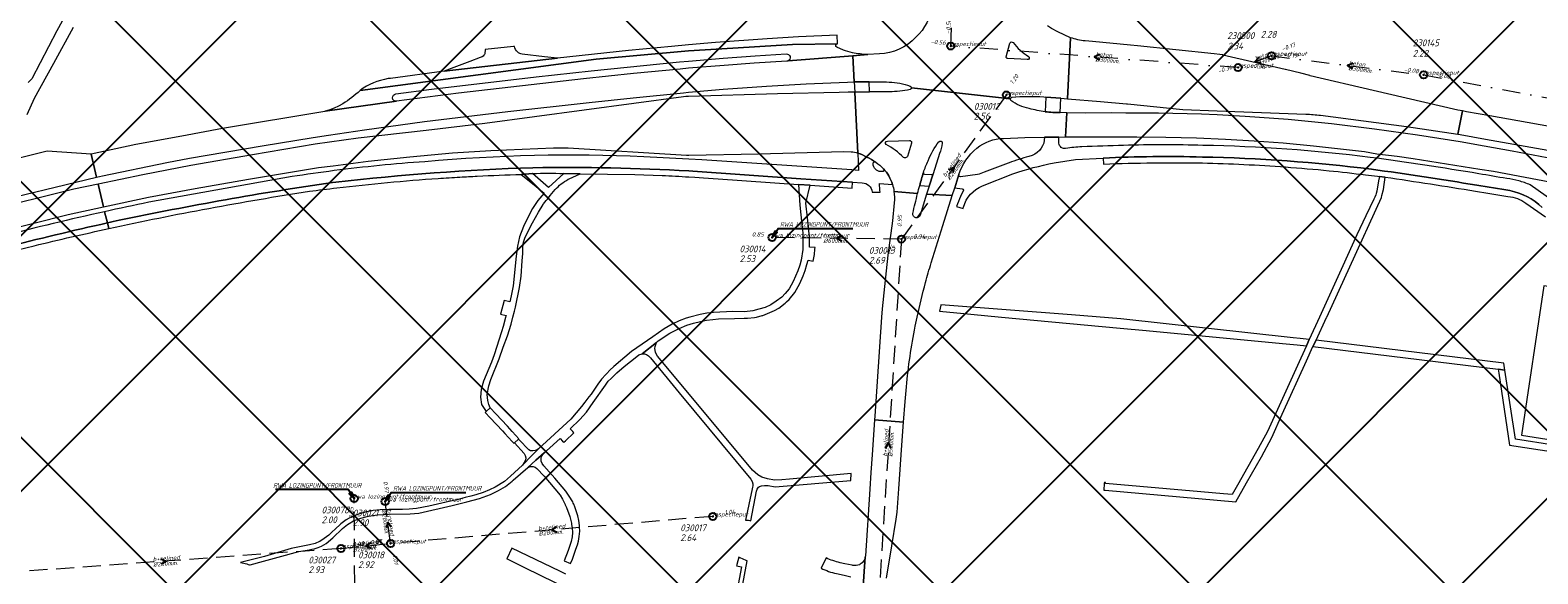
# Model space of a CAD drawing. Extents: x 148869 to 161638, y 453607 to 469810.
# Tile 181 of 256: x 152740 to 153157, y 463929 to 464079. Entities that reach past the tile are written whole.
import ezdxf

# ---------------------------------------------------------------- set-up
doc = ezdxf.new("R2010")
doc.units = 0
doc.header["$PDMODE"] = 32
doc.header["$PDSIZE"] = 2
doc.linetypes.add('RI-HWA', pattern=[7.4, 5, -2.4])
doc.linetypes.add('RI-VWA', pattern=[11, 5, -3, 0, -3])
doc.layers.get('0').update_dxf_attribs({"linetype": 'CONTINUOUS'})
doc.layers.get('DEFPOINTS').update_dxf_attribs({"linetype": 'CONTINUOUS'})
doc.layers.add('2023 hatch', color=90, linetype='CONTINUOUS')
doc.layers.add('B-OI-AANPIJLING', color=1, linetype='CONTINUOUS')
for name, color, linetype, lineweight in [('B-OI-RI-BIJZONDERDERHEDEN-T18', 134, 'CONTINUOUS', 18), ('B-OI-RI-HWA-BOB-T18', 150, 'CONTINUOUS', 18), ('B-OI-RI-HWA-MATERIAAL-T18', 150, 'CONTINUOUS', 18), ('B-OI-RI-HWA-PUTDEKSELHOOGTE-T25', 150, 'CONTINUOUS', 25), ('B-OI-RI-HWA-PUTNUMMER-T25', 150, 'CONTINUOUS', 25), ('B-OI-RI-HWA_DIAMETER-T18', 150, 'CONTINUOUS', 18), ('B-OI-RI-HWA_RIOOLPUT-S', 150, 'CONTINUOUS', 25), ('B-OI-RI-HWA_TRANSPORTLEIDING-G', 150, 'RI-HWA', 18), ('B-OI-RI-HWA_TRANSPORTLEIDING-VGS-G', 141, 'RI-HWA', 18), ('B-OI-RI-STROOMRICHTING-S', 252, 'CONTINUOUS', 25), ('B-OI-RI-VWA-BOB-T18', 34, 'CONTINUOUS', 18), ('B-OI-RI-VWA-DIAMETER-T18', 34, 'CONTINUOUS', 18), ('B-OI-RI-VWA-MATERIAAL-T18', 34, 'CONTINUOUS', 18), ('B-OI-RI-VWA_PUTDEKSELHOOGTE-T25', 34, 'CONTINUOUS', 25), ('B-OI-RI-VWA_PUTNUMMER-T25', 34, 'CONTINUOUS', 25), ('B-OI-RI-VWA_RIOOLPUT-S', 34, 'CONTINUOUS', 25), ('B-OI-RI-VWA_TRANSPORTLEIDING-G', 34, 'RI-VWA', 18), ('B-RO-VH-VERHARDING_ASFALT-GV', 251, 'CONTINUOUS', 18), ('B-RO-VH-VERHARDING_FUNDERING_ZAND-GV', 251, 'CONTINUOUS', 18), ('B-RO-VH-VERHARDING_HALFVERHARDING_GRIND-GV', 251, 'CONTINUOUS', 18), ('B-RO-VH-VERHARDING_STRAATBAKSTEEN-GV', 251, 'CONTINUOUS', 18), ('B-RO-VH-VERHARDING_TEGEL_RUBBER-GV', 251, 'CONTINUOUS', 18)]:
    doc.layers.add(name, color=color, linetype=linetype, lineweight=lineweight)
doc.styles.add('NLCS-ISO-M500-T18_CURSIEF', font='NLCS-ISO.ttf', dxfattribs={"oblique": 15, "height": 0.9})
doc.styles.add('NLCS-ISO-M750-T25_CURSIEF', font='NLCS-ISO.ttf', dxfattribs={"oblique": 15, "height": 1.875})

# ---------------------------------------------------------------- blocks, each defined once
blk = doc.blocks.new('ACMAP_ANN_TEMPLATE_vwa-diam')
at = {"color": 0, "linetype": 'ByBlock', "style": 'NLCS-ISO-M500-T18_CURSIEF', "oblique": 15}
blk.add_attdef('vwa-diam', (0.3, -1.3), '', height=1.2, dxfattribs=at)
blk = doc.blocks.new('ACMAP_ANN_TEMPLATE_vwa-materiaal')
at = {"color": 0, "linetype": 'ByBlock', "style": 'NLCS-ISO-M500-T18_CURSIEF', "oblique": 15}
blk.add_attdef('vwa-mat', (0.3, 0.2), '', height=1.2, dxfattribs=at)
blk = doc.blocks.new('ACMAP_ANN_TEMPLATE_vwa-nap-l')
at = {"color": 0, "linetype": 'ByBlock', "style": 'NLCS-ISO-M500-T18_CURSIEF', "oblique": 15}
blk.add_attdef('vwa-nap-l', (3.3, 0.2), '', height=1.2, dxfattribs=at)
blk = doc.blocks.new('ACMAP_ANN_TEMPLATE_vwa-nap-r')
at = {"color": 0, "linetype": 'ByBlock', "style": 'NLCS-ISO-M500-T18_CURSIEF', "oblique": 15}
blk.add_attdef('vwa-nap-r', (-5.6, 0.2), '', height=1.2, dxfattribs=at)
blk = doc.blocks.new('ACMAP_ANN_TEMPLATE_hwa-diam')
at = {"color": 0, "linetype": 'ByBlock', "style": 'NLCS-ISO-M500-T18_CURSIEF', "oblique": 15}
blk.add_attdef('hwa-diam', (-3.7, -1.3), '', height=1.2, dxfattribs=at)
blk = doc.blocks.new('ACMAP_ANN_TEMPLATE_hwa-materiaal')
at = {"color": 0, "linetype": 'ByBlock', "style": 'NLCS-ISO-M500-T18_CURSIEF', "oblique": 15}
blk.add_attdef('hwa-mat', (-3.7, 0.2), '', height=1.2, dxfattribs=at)
blk = doc.blocks.new('ACMAP_ANN_TEMPLATE_hwa-nap-l')
at = {"color": 0, "linetype": 'ByBlock', "style": 'NLCS-ISO-M500-T18_CURSIEF', "oblique": 15}
blk.add_attdef('hwa-nap-l', (3.3, 0.2), '', height=1.2, dxfattribs=at)
blk = doc.blocks.new('ACMAP_ANN_TEMPLATE_hwa-nap-r')
at = {"color": 0, "linetype": 'ByBlock', "style": 'NLCS-ISO-M500-T18_CURSIEF', "oblique": 15}
blk.add_attdef('hwa-nap-r', (-5.6, 0.2), '', height=1.2, dxfattribs=at)
blk = doc.blocks.new('ACMAP_ANN_TEMPLATE_hwa-puth')
at = {"color": 0, "linetype": 'ByBlock', "style": 'NLCS-ISO-M750-T25_CURSIEF', "oblique": 15}
blk.add_attdef('hwa-puth', (-9, -6.8), '', height=1.88, dxfattribs=at)
blk = doc.blocks.new('ACMAP_ANN_TEMPLATE_hwa-putnr')
at = {"color": 0, "linetype": 'ByBlock', "style": 'NLCS-ISO-M750-T25_CURSIEF', "oblique": 15}
blk.add_attdef('hwa-putnr', (-9, -4.1), '', height=1.88, dxfattribs=at)
blk = doc.blocks.new('ACMAP_ANN_TEMPLATE_type knoop')
at = {"layer": 'DEFPOINTS', "style": 'NLCS-ISO-M500-T18_CURSIEF', "oblique": 15}
blk.add_attdef('type_knoop', (0, 0), '', height=1.2, dxfattribs=at)
blk = doc.blocks.new('ACMAP_ANN_TEMPLATE_vwa-puth')
at = {"color": 0, "linetype": 'ByBlock', "style": 'NLCS-ISO-M750-T25_CURSIEF', "oblique": 15}
blk.add_attdef('vwa-puth', (-3, 5), '', height=1.88, dxfattribs=at)
blk = doc.blocks.new('ACMAP_ANN_TEMPLATE_vwa-putnr')
at = {"color": 0, "linetype": 'ByBlock', "style": 'NLCS-ISO-M750-T25_CURSIEF', "oblique": 15}
blk.add_attdef('vaw-putnr', (-3, 7.9), '', height=1.88, dxfattribs=at)

msp = doc.modelspace()

# ---------------------------------------------------------------- hatches: boundary and pattern name
at = {"layer": '2023 hatch'}
h = msp.add_hatch(dxfattribs=at)
h.set_pattern_fill('L45L135', color=256, scale=49.98)
h.set_pattern_definition([(45, (0, 0), (-35.341197, 35.341197), []), (135, (0, 0), (-35.341197, -35.341197), [])])
h.paths.add_polyline_path([(155033.65, 463387.49), (154736.21, 463174.82), (154703.82, 463157.03), (154669.13, 463116.73), (154497.36, 463128.81), (154485.96, 463103.35), (154403, 462810.28), (154029.41, 462913.19), (153921.91, 462926.36), (153533.06, 462959.92), (153521.58, 463046.87), (153065.73, 463131.59), (152840.09, 463157.69), (152602.55, 463321.62), (152457.44, 463373.38), (152283.77, 463566.95), (152230.15, 463641.33), (152156.25, 463699.58), (152012.16, 463887.19), (152009.38, 463939.89), (151991.35, 464191.03), (152103.19, 464343.83), (152153.39, 464455.21), (152151.03, 464561.94), (152249.45, 464811.76), (152130.92, 465032.5), (152332.42, 465169.93), (152738.18, 465252.75), (152947.54, 465152.17), (153150.32, 465023.39), (153302.02, 464886.05), (153728.6, 464650.43), (153874.6, 464567.83), (153954.88, 464501.43), (153988.94, 464472.57), (154027.82, 464422.75), (154193.47, 464138.07), (154280.01, 463968.67), (154339.28, 463993.19), (154494.94, 463873.13), (154622.49, 463821.49), (154755.92, 463721.99), (154868.72, 463597.28)])

# ---------------------------------------------------------------- linework, layer by layer
at = {"layer": 'B-OI-AANPIJLING', "color": 251, "flags": 128}
for points in [[(152945, 464022), (152946.36, 464023.34), (152945.73, 464023.77), (152945, 464022), (152945.83, 464023.7), (152945.94, 464023.63), (152945, 464022), (152946.15, 464023.49), (152946.26, 464023.41), (152945, 464022), (152946.68, 464024.51), (152967.3, 464024.51)], [(152829.4, 463949.8), (152828.04, 463951.14), (152828.67, 463951.57), (152829.4, 463949.8), (152828.57, 463951.5), (152828.46, 463951.43), (152829.4, 463949.8), (152828.25, 463951.29), (152828.14, 463951.21), (152829.4, 463949.8), (152827.72, 463952.31), (152807.68, 463952.31)], [(152838, 463949), (152839.36, 463950.34), (152838.73, 463950.77), (152838, 463949), (152838.83, 463950.7), (152838.94, 463950.63), (152838, 463949), (152839.15, 463950.49), (152839.26, 463950.41), (152838, 463949), (152839.68, 463951.51), (152860.34, 463951.51)]]:
    msp.add_lwpolyline(points, dxfattribs=at)
at = {"layer": 'B-OI-RI-HWA_RIOOLPUT-S', "color": 251}
for p in [(153009.79, 464061.41), (152945, 464022), (152980.77, 464021.57), (152829.4, 463949.8), (152838, 463949), (152928.6, 463944.88), (152839.51, 463937.4), (152825.76, 463936.01)]:
    msp.add_point(p, dxfattribs=at)
at = {"layer": 'B-OI-RI-HWA_TRANSPORTLEIDING-G', "color": 251}
for p, q in [((153009.79, 464061.41), (152980.77, 464021.57)), ((152980.77, 464021.57), (152945, 464022)), ((152980.77, 464021.57), (152973.67, 463908.63)), ((152839.51, 463937.4), (152838, 463949)), ((152928.6, 463944.88), (152839.51, 463937.4)), ((152825.76, 463936.01), (152729.17, 463929.05)), ((152825.76, 463936.01), (152839.51, 463937.4))]:
    msp.add_line(p, q, dxfattribs=at)
at = {"layer": 'B-OI-RI-HWA_TRANSPORTLEIDING-VGS-G', "color": 251}
msp.add_line((152829.8, 463896.7), (152829.4, 463949.8), dxfattribs=at)
at = {"layer": 'B-OI-RI-STROOMRICHTING-S', "color": 251}
for points in [[(153035.61, 464072.58), (153034.12, 464071.97), (153035.51, 464071.14)], [(153079.7, 464071.86), (153078.49, 464070.61), (153080.23, 464070.39)], [(153105.67, 464070.14), (153104.14, 464069.6), (153105.48, 464068.71)], [(152993.85, 464040.75), (152995.27, 464041.49), (152995.01, 464039.9)], [(152964.33, 464022.49), (152962.89, 464021.79), (152964.32, 464021.05)], [(152976.4, 463963.71), (152977.21, 463965.1), (152977.85, 463963.62)], [(152839.64, 463941.86), (152838.76, 463943.2), (152838.23, 463941.68)], [(152885.42, 463941.98), (152884.05, 463941.14), (152885.55, 463940.54)], [(152833.99, 463937.57), (152832.64, 463936.71), (152834.14, 463936.13)], [(152775.98, 463933.14), (152777.46, 463932.53), (152776.08, 463931.71)]]:
    msp.add_lwpolyline(points, dxfattribs=at)
at = {"layer": 'B-OI-RI-VWA_RIOOLPUT-S'}
for p in [(152994.39, 464074.95), (153083.13, 464072.23), (153073.87, 464068.99), (153125.18, 464066.98)]:
    msp.add_point(p, dxfattribs=at)
at = {"layer": 'B-OI-RI-VWA_TRANSPORTLEIDING-G', "color": 251}
for p, q in [((152994.39, 464074.95), (152996, 464117.87)), ((153073.87, 464068.99), (152994.39, 464074.95)), ((153083.13, 464072.23), (153073.87, 464068.99)), ((153083.13, 464072.23), (153125.18, 464066.98)), ((153125.18, 464066.98), (153192.8, 464054.43))]:
    msp.add_line(p, q, dxfattribs=at)
at = {"layer": 'B-RO-VH-VERHARDING_ASFALT-GV'}
for points in [[(152989.46, 464086.16, -0.158766), (152984.79, 464077.36)], [(153025.78, 464078.03, -0.042071), (153021.2, 464080.52)], [(152962.87, 464074.61, -0.718581), (152963.1, 464075.56)], [(152984.79, 464077.36, -0.19428), (152974.67, 464072.74)], [(153010.74, 464075.73, -0.572174), (153011.63, 464075.9)], [(153011.63, 464075.9, 0.084151), (153015.9, 464072.08)], [(153031.58, 464076.36, -0.061805), (153027.55, 464077.25)], [(152865.32, 464072.4, -0.205209), (152864.27, 464071.74)], [(152865.53, 464072.75, -0.061268), (152865.32, 464072.4)], [(152874.6, 464073.32, -0.178786), (152873.73, 464074.85)], [(152875.91, 464072.66, -0.139818), (152874.6, 464073.32)], [(152948.89, 464072.74, -0.874695), (152949.44, 464070.85)], [(152967.22, 464073.1, -0.028377), (152964.71, 464073.8)], [(152971.46, 464072.58, -0.047443), (152967.22, 464073.1)], [(153010.16, 464071.46, -0.409591), (153009.72, 464072)], [(153015.9, 464072.08, -0.747565), (153015.56, 464071.18)], [(152949.44, 464070.85, -0.104471), (152949.04, 464070.76)], [(152838.83, 464065.92, 0.119758), (152831.04, 464062.64)], [(152971.84, 464065.08, -0.008349), (152977.34, 464064.99)], [(152977.34, 464064.99, -0.081563), (152983.18, 464063.88)], [(152983.14, 464062.93, -0.063265), (152977.45, 464062.32)], [(152983.52, 464063.34, -0.309694), (152983.14, 464062.93)], [(152983.18, 464063.88, -0.366816), (152983.52, 464063.34)], [(152831.04, 464062.64, -0.054638), (152826.27, 464058.98)], [(152841.14, 464059.67, -0.987281), (152840.93, 464061.7)], [(153010.9, 464060.32, -0.340302), (153011.33, 464060.76)], [(153011.03, 464059.92, -0.224635), (153010.9, 464060.32)], [(153016.06, 464057.66, -0.112115), (153011.03, 464059.92)], [(153011.33, 464060.76, -0.046163), (153020.19, 464060.88)], [(153020.54, 464056.79, -0.034839), (153016.06, 464057.66)], [(153024.7, 464056.54, -0.031911), (153020.54, 464056.79)], [(153020.54, 464056.79, 0.031911), (153024.7, 464056.54)], [(153092.64, 464056.14, -0.014063), (153096.69, 464055.81)], [(152976.59, 464047.75, -0.746784), (152976.88, 464048.66)], [(152981.32, 464044.14, 0.070267), (152976.59, 464047.75)], [(152983, 464048.8, -0.080863), (152983.17, 464048.79)], [(152983.2, 464048.78, -0.43907), (152983.52, 464048.09)], [(152988.12, 464043.2, -0.06471), (152991.15, 464048.48)], [(152991.15, 464048.48, -0.796176), (152992.07, 464048.09)], [(152992.07, 464048.09, -0.043927), (152991.34, 464045.19)], [(152996.63, 464039.4, -0.142002), (153001.64, 464046.71)], [(153001.64, 464046.71, -0.164084), (153008.96, 464049.42)], [(153020.31, 464049.73, -0.324723), (153016.91, 464044.69)], [(153025.97, 464046.61, -0.445139), (153024.28, 464048.4)], [(153030.67, 464047.06, 0.028314), (153026.19, 464046.62)], [(153042.2, 464047.48, 0.003212), (153030.67, 464047.06)], [(153064.16, 464047.47, 0.013476), (153042.2, 464047.48)], [(153110.45, 464044.16, 0.026766), (153064.16, 464047.47)], [(152848.97, 464042.96, 0.014141), (152823.86, 464040.48)], [(152909.57, 464044.33, 0.033187), (152848.97, 464042.96)], [(152966.83, 464045.72, -0.058135), (152968.67, 464045.35)], [(152968.67, 464045.35, -0.055928), (152973.67, 464042.82)], [(152973.67, 464042.82, 0.055928), (152968.67, 464045.35)], [(152972.91, 464042.39, -0.576851), (152973.67, 464042.82)], [(152975.09, 464040.21, -0.397757), (152972.91, 464042.39)], [(152973.67, 464042.82, -0.046415), (152975.8, 464041.03)], [(152982.48, 464044.37, -0.328383), (152981.32, 464044.14)], [(152986.85, 464039.99, -0.023938), (152988.12, 464043.2)], [(153010.54, 464042.68, 0.003954), (153009.57, 464042.32)], [(153015.99, 464044.37, 0.023703), (153010.54, 464042.68)], [(153011.59, 464039.6, -0.036677), (153022.99, 464042.61)], [(153036.59, 464043.97, -0.01865), (153063.99, 464044.25)], [(153063.99, 464044.25, 0.01865), (153036.59, 464043.97)], [(153036.67, 464042.3, -0.014165), (153063.99, 464042.61)], [(153063.99, 464044.25, -0.026096), (153110.74, 464040.89)], [(153110.74, 464040.89, 0.026096), (153063.99, 464044.25)], [(153063.99, 464042.61, -0.012862), (153087, 464041.51)], [(153140.47, 464039.62, 0.008001), (153110.45, 464044.16)], [(152823.86, 464040.48, 0.006547), (152812.25, 464038.84)], [(152824.37, 464037.32, -0.020042), (152878.86, 464041.3)], [(152878.86, 464041.3, 0.020042), (152824.37, 464037.32)], [(152824.62, 464035.73, -0.012594), (152852.65, 464038.34)], [(152852.65, 464038.34, -0.002975), (152858.67, 464038.72)], [(152858.67, 464038.72, -0.002302), (152863.45, 464038.97)], [(152863.45, 464038.97, -0.005512), (152875.61, 464039.43)], [(152878.77, 464039.68, -0.027545), (152887.38, 464039.69)], [(152878.86, 464041.3, -0.018357), (152922, 464040.41)], [(152922, 464040.41, 0.018357), (152878.86, 464041.3)], [(152914.56, 464039.14, -0.00362), (152922.01, 464038.76)], [(152975.8, 464041.03, -0.663873), (152975.44, 464040.21)], [(152975.8, 464041.03, -0.117172), (152978.3, 464036.69)], [(152978.3, 464036.69, 0.117172), (152975.8, 464041.03)], [(152985.82, 464036.36, -0.005792), (152986.85, 464039.99)], [(152986.85, 464039.99, 0.005792), (152985.82, 464036.36)], [(152987.22, 464039.42, -0.388513), (152986.85, 464039.99)], [(152989.52, 464039.61, -0.315342), (152989.06, 464039.31)], [(152997.07, 464038.8, -0.454796), (152996.63, 464039.4)], [(153003.69, 464040.05, -0.027938), (153001.78, 464039.4)], [(153087, 464041.51, -0.006748), (153099.02, 464040.47)], [(153099.02, 464040.47, -0.005574), (153109.08, 464039.34)], [(153110.74, 464040.89, -0.005659), (153139.88, 464036.48)], [(153139.88, 464036.48, 0.005659), (153110.74, 464040.89)], [(153114.54, 464038.68, -0.004916), (153139.56, 464034.83)], [(153148.19, 464038.3, 0.002056), (153140.47, 464039.62)], [(153151.49, 464037.67, 0.036943), (153148.19, 464038.3)], [(152761.6, 464024.48, -0.015441), (152817.03, 464034.78)], [(152764.41, 464026.75, -0.015328), (152823.45, 464037.22)], [(152823.45, 464037.22, 0.015328), (152764.41, 464026.75)], [(152817.03, 464034.78, -0.003288), (152824.62, 464035.73)], [(152969.92, 464037.11, -0.390088), (152972.66, 464034.52)], [(152978.3, 464036.69, -0.045427), (152978.69, 464034.76)], [(152978.69, 464034.76, -0.070314), (152978.74, 464031.6)], [(152983.92, 464028.64, -0.008138), (152985.24, 464034.15)], [(152985.24, 464034.15, -0.003178), (152985.82, 464036.36)], [(152997.59, 464035.5, -0.310147), (152997.92, 464035.11)], [(152997.95, 464030.39, -0.232242), (153003.17, 464036.3)], [(153139.56, 464034.83, -0.001775), (153148.51, 464033.33)], [(153139.88, 464036.48, -0.001851), (153149.07, 464034.95)], [(153149.07, 464034.95, 0.001851), (153139.88, 464036.48)], [(153149.07, 464034.95, -0.153043), (153157.96, 464030.26)], [(153157.96, 464030.26, 0.153043), (153149.07, 464034.95)], [(153154.66, 464036.56, 0.03727), (153151.49, 464037.67)], [(152772.64, 464031.75, 0.003584), (152760.39, 464029.13)], [(152997.12, 464033.38, 0.020185), (152996, 464030.59)], [(153148.51, 464033.33, -0.1471), (153153.48, 464031.52)], [(152760.39, 464029.13, 0.016844), (152703.89, 464014.63)], [(152761.19, 464026.04, 0.016695), (152703.98, 464011.34)], [(152703.98, 464011.34, -0.016695), (152761.19, 464026.04)], [(152761.19, 464026.04, -0.000953), (152764.41, 464026.75)], [(152764.41, 464026.75, 0.000953), (152761.19, 464026.04)], [(152985.94, 464028.19, -0.943017), (152983.92, 464028.64)], [(152740.89, 464019.72, -0.005843), (152761.6, 464024.48)], [(152704.44, 464009.85, -0.009931), (152740.89, 464019.72)], [(152987.44, 464009.55, -0.010542), (152989, 464014.95)], [(152985.1, 464000, -0.014329), (152987.44, 464009.55)], [(152982.15, 463980.73, -0.025699), (152984.57, 463997.46)], [(152970.78, 463933.71, -0.232982), (152969.36, 463931.63)], [(152970.8, 463933.95, -0.018002), (152970.78, 463933.73)], [(152958.54, 463930.59, 0.072573), (152962.84, 463929.09)], [(152963.8, 463932.06, -0.035745), (152959.93, 463933.38)], [(152969.15, 463931.53, -0.164915), (152967.37, 463931.32)]]:
    msp.add_lwpolyline(points, format="xyb", dxfattribs=at)
at = {"layer": 'B-RO-VH-VERHARDING_ASFALT-GV', "flags": 128}
for points in [[(152831.04, 464062.64), (152896.31, 464071.34), (152921.85, 464073.57), (152931.1, 464074.21), (152950.6, 464075.35), (152963.1, 464075.56), (152963, 464077.96), (152952.33, 464077.47), (152943.66, 464076.95), (152929.35, 464075.92), (152921.84, 464075.25), (152917.22, 464074.84), (152905.3, 464073.69), (152885.65, 464071.57), (152885.64, 464071.57), (152854.3, 464067.96)], [(152963.1, 464075.56), (152950.6, 464075.35), (152931.1, 464074.21), (152921.85, 464073.57), (152896.31, 464071.34), (152831.04, 464062.64)], [(153009.72, 464072), (153010.74, 464075.73)], [(153020.19, 464060.88), (153020.73, 464060.83), (153024.89, 464060.53), (153026.69, 464060.38), (153027.55, 464077.25), (153025.78, 464078.03)], [(153027.55, 464077.25), (153026.69, 464060.38), (153035.8, 464059.62), (153042.99, 464058.97), (153043.25, 464058.95), (153058.64, 464057.36), (153068.13, 464057.02), (153092.64, 464056.14)], [(153086.86, 464068.47), (153069.66, 464072.44), (153069.67, 464072.54), (153068.83, 464072.62), (153067.27, 464072.8), (153046.08, 464074.96), (153044.1, 464075.14), (153033.59, 464076.15), (153031.58, 464076.36)], [(152821.42, 464056.91), (152821.27, 464056.89), (152821.27, 464056.83), (152793.01, 464052.1), (152781.72, 464050.03), (152769.06, 464047.71), (152756.66, 464045.02), (152758.2, 464038.69), (152759.77, 464039.07), (152777.65, 464042.72), (152783.9, 464043.9), (152803.94, 464047.36), (152818.11, 464049.69), (152822.3, 464050.32), (152832.28, 464051.81), (152848.83, 464054.07), (152871.92, 464056.82), (152894.4, 464059.34), (152906.62, 464060.66), (152920.46, 464062.02), (152921.9, 464062.15), (152931.49, 464063.04), (152943.44, 464063.84), (152954.43, 464064.45), (152965.89, 464064.96), (152967.71, 464065), (152967.3, 464072.22), (152949.44, 464070.85)], [(152864.27, 464071.74), (152861.39, 464070.65), (152856.98, 464068.98), (152854.3, 464067.96), (152885.64, 464071.57), (152882.1, 464071.96), (152875.91, 464072.66)], [(152873.73, 464074.85), (152873.52, 464074.83), (152865.63, 464073.95), (152865.53, 464072.75)], [(152921.86, 464070.77), (152931.43, 464071.6), (152940.36, 464072.23), (152948.89, 464072.74)], [(152949.44, 464070.85), (152967.3, 464072.22), (152971.46, 464072.58)], [(152964.71, 464073.8), (152962.87, 464074.61)], [(152974.67, 464072.74), (152971.46, 464072.58), (152967.3, 464072.22), (152967.71, 464065), (152971.84, 464065.08)], [(153015.56, 464071.18), (153010.16, 464071.46)], [(152949.04, 464070.76), (152940.08, 464070.23), (152931.76, 464069.6), (152921.87, 464068.78), (152919.61, 464068.59), (152906.63, 464067.32), (152892.84, 464065.83), (152858.29, 464061.91), (152841.14, 464059.67), (152821.42, 464056.91)], [(152854.3, 464067.96), (152854.3, 464067.96), (152839.45, 464066.01), (152838.83, 464065.92)], [(152840.93, 464061.7), (152850.84, 464063), (152879.74, 464066.41), (152894.98, 464068.1), (152919.41, 464070.56), (152921.86, 464070.77)], [(153096.69, 464055.81), (153108.54, 464054.3), (153120.43, 464052.68), (153134.69, 464050.56), (153135.9, 464056.98), (153134.66, 464057.24), (153111.28, 464062.69), (153093.85, 464066.72), (153093.74, 464066.75), (153091.23, 464067.43), (153087.01, 464068.44), (153086.86, 464068.47)], [(153010.9, 464060.32), (152983.52, 464063.34)], [(152983.52, 464063.34), (153010.9, 464060.32)], [(152920.54, 464060.92), (152865.53, 464053.52), (152849.37, 464051.61), (152830.48, 464049.47), (152822.61, 464048.34), (152818.6, 464047.77), (152801.27, 464044.9), (152784.24, 464041.91), (152770.99, 464039.36), (152758.61, 464036.75), (152760.11, 464030.47), (152772.55, 464033.19), (152785.45, 464035.57), (152800.15, 464038.15), (152819.56, 464041.33), (152823.65, 464041.86), (152833.28, 464043.12), (152844.77, 464044.35), (152856.65, 464045.41), (152867.17, 464046.04), (152884.59, 464046.76), (152888.6, 464046.77), (152921.33, 464044.75), (152921.98, 464044.77), (152941.22, 464045.17), (152964.71, 464045.79), (152966.83, 464045.72)], [(152826.27, 464058.98), (152825.12, 464058.32), (152823.93, 464057.75), (152822.69, 464057.28), (152821.42, 464056.91), (152841.14, 464059.67)], [(152968.67, 464045.35), (152967.85, 464062.17), (152966.07, 464062.14), (152963.56, 464062.1), (152946.52, 464061.7), (152921.91, 464061.02), (152921.14, 464061), (152920.54, 464060.92)], [(152977.45, 464062.32), (152971.95, 464062.24), (152967.85, 464062.17), (152968.67, 464045.35)], [(153024.89, 464060.53), (153020.73, 464060.83), (153020.54, 464056.79)], [(153024.7, 464056.54), (153024.89, 464060.53)], [(153008.96, 464049.42), (153014.93, 464049.66), (153020.31, 464049.73), (153024.33, 464049.77), (153026.17, 464049.79), (153026.54, 464056.47), (153024.7, 464056.54)], [(153178.71, 464040.31), (153149.69, 464045.85), (153141.91, 464047.26), (153135.34, 464048.45), (153123.46, 464050.3), (153111.58, 464051.97), (153099.68, 464053.39), (153087.72, 464054.65), (153075.79, 464055.49), (153068.13, 464055.88), (153063.8, 464056.09), (153051.82, 464056.39), (153042.82, 464056.42), (153038.82, 464056.44), (153031.8, 464056.36), (153026.54, 464056.47), (153026.17, 464049.79), (153042.36, 464049.83), (153045.87, 464049.85), (153053.89, 464049.77), (153062.35, 464049.54), (153070.36, 464049.21), (153078.32, 464048.76), (153086.34, 464048.16), (153094.73, 464047.35), (153108.81, 464045.74), (153112.29, 464045.18), (153117.86, 464044.48), (153122.27, 464043.86), (153140.71, 464040.92), (153144.52, 464040.31), (153174.23, 464034.74)], [(153234.34, 464036.24), (153231.66, 464036.89), (153198.38, 464045.04), (153191.14, 464046.59), (153179.75, 464048.83), (153167.74, 464051.29), (153143.49, 464055.6), (153137.07, 464056.74), (153135.9, 464056.98), (153134.69, 464050.56), (153135.26, 464050.48), (153142.28, 464049.22), (153165.82, 464045), (153190.98, 464039.78), (153194.65, 464038.94), (153222.11, 464032.4), (153239.82, 464027.78), (153262.54, 464021.9), (153295.61, 464013.36), (153311.44, 464009.14), (153335.56, 464002.98), (153346.97, 464000), (153362.36, 463995.96), (153383.95, 463990.44)], [(152976.88, 464048.66), (152983, 464048.8)], [(152983.52, 464048.09), (152982.48, 464044.37)], [(152983.17, 464048.79), (152983.2, 464048.78)], [(153024.28, 464048.4), (153024.33, 464049.77), (153020.31, 464049.73)], [(153026.19, 464046.62), (153025.97, 464046.61)], [(152675.96, 464016.38), (152700.17, 464023.76), (152709.88, 464026.71), (152725.93, 464030.93), (152726.82, 464031.15), (152758.2, 464038.69), (152756.66, 464045.02), (152744.55, 464045.85), (152730.08, 464042.24), (152726.16, 464041.27), (152716.02, 464038.58), (152705.28, 464035.06), (152697.49, 464032.49), (152694.97, 464031.6)], [(152968.67, 464045.35), (152968.87, 464040.56), (152967.04, 464040.67), (152925.58, 464043.46), (152921.98, 464043.65), (152909.57, 464044.33)], [(152991.34, 464045.19), (152989.52, 464039.61), (152988.44, 464036.2), (152987.72, 464033.95), (152994.84, 464033.64)], [(153009.57, 464042.32), (153003.69, 464040.05)], [(153016.91, 464044.69), (153015.99, 464044.37)], [(153022.99, 464042.61), (153028.87, 464043.6), (153036.59, 464043.97)], [(153036.59, 464043.97), (153036.67, 464042.3)], [(152812.25, 464038.84), (152772.64, 464031.75)], [(152875.61, 464039.43), (152878.77, 464039.68)], [(152887.38, 464039.69), (152891.88, 464039.6), (152907.04, 464039.4), (152914.56, 464039.14)], [(152922, 464040.41), (152923.08, 464040.34), (152952.98, 464038.26), (152967.24, 464037.29), (152969.92, 464037.11)], [(152922.01, 464038.76), (152923.6, 464038.67), (152926.05, 464038.5), (152930.08, 464038.22), (152952.3, 464036.67), (152955.51, 464036.45), (152967.15, 464035.67), (152967.24, 464037.29), (152952.98, 464038.26), (152923.08, 464040.34), (152922, 464040.41)], [(152975.44, 464040.21), (152975.09, 464040.21)], [(152985.82, 464036.36), (152988.44, 464036.2), (152989.52, 464039.61)], [(152989.06, 464039.31), (152987.22, 464039.42)], [(152994.84, 464033.64), (152995.5, 464035.72), (152996.63, 464039.4)], [(152996.63, 464039.4), (152995.5, 464035.72), (152997.59, 464035.5)], [(153001.78, 464039.4), (152997.07, 464038.8)], [(153003.17, 464036.3), (153011.59, 464039.6)], [(153109.08, 464039.34), (153112.42, 464038.96), (153112.98, 464038.87), (153114.54, 464038.68)], [(152702.65, 464015.69), (152703.38, 464015.9), (152723.99, 464021.57), (152730.48, 464023.35), (152750.33, 464028.33), (152760.11, 464030.47), (152758.61, 464036.75), (152751.9, 464035.33), (152727.41, 464029.3), (152726.51, 464029.08), (152726.14, 464028.99)], [(152823.45, 464037.22), (152824.37, 464037.32)], [(152824.37, 464037.32), (152823.45, 464037.22)], [(152972.66, 464034.52), (152974.85, 464034.53), (152974.81, 464035.07), (152974.71, 464036.9), (152978.3, 464036.69)], [(152978.69, 464034.76), (152985.24, 464034.15)], [(152985.24, 464034.15), (152978.69, 464034.76)], [(152989, 464014.95), (152992.22, 464025.36), (152994.84, 464033.64), (152987.72, 464033.95), (152985.94, 464028.19)], [(152997.92, 464035.11), (152997.12, 464033.38)], [(153161.32, 464031.88), (153154.66, 464036.56)], [(152978.74, 464031.6), (152978.3, 464026.58), (152977.05, 464017.16), (152976.06, 464008.47), (152975.44, 464002.24), (152975.29, 464000), (152973.43, 463972.56), (152973.36, 463971.6), (152981.37, 463970.9), (152981.82, 463976.67), (152982.15, 463980.73)], [(152996, 464030.59), (152997.82, 464029.98), (152997.95, 464030.39)], [(153153.48, 464031.52), (153158.87, 464027.76)], [(152760.39, 464029.13), (152761.19, 464026.04)], [(152761.19, 464026.04), (152760.39, 464029.13)], [(152761.6, 464024.48), (152761.19, 464026.04)], [(152761.19, 464026.04), (152761.6, 464024.48)], [(152984.57, 463997.46), (152985.1, 464000)], [(153171.77, 463962.93), (153150.58, 463966.26), (153147.62, 463985.33), (153145.84, 463985.55), (153145.99, 463984.49), (153147.11, 463977.05), (153148.98, 463964.61), (153171.37, 463961.21)], [(152976.67, 463927.77), (152978.15, 463936.76), (152979.36, 463944.09), (152979.63, 463946.07), (152980.07, 463952.53), (152980.89, 463964.57), (152981.37, 463970.9), (152973.36, 463971.6), (152972.64, 463961.9), (152972.32, 463957.02), (152972.03, 463952.39), (152970.8, 463933.95)], [(152887.95, 463928.95), (152886.3, 463929.74), (152873, 463936.12), (152871.63, 463933.19), (152871.73, 463933.16), (152876.74, 463930.66), (152884.79, 463926.71), (152886.33, 463925.96), (152886.41, 463925.92), (152901.55, 463918.49), (152903.02, 463917.77)], [(152970.78, 463933.73), (152970.78, 463933.71), (152970.08, 463924.23)], [(152970.08, 463924.23), (152970.78, 463933.71)], [(152959.93, 463933.38), (152958.54, 463930.59)], [(152967.37, 463931.32), (152967.13, 463931.37), (152965.15, 463931.78), (152963.8, 463932.06)], [(152969.36, 463931.63), (152969.15, 463931.53)], [(152962.84, 463929.09), (152964.91, 463928.59), (152966.78, 463928.17)]]:
    msp.add_lwpolyline(points, dxfattribs=at)
for points in [[(152967.71, 464065), (152967.85, 464062.17), (152971.95, 464062.24), (152971.84, 464065.08)], [(153036.9, 463954.28), (153036.88, 463954.01), (153036.74, 463952.18), (153037.08, 463952.15), (153073.21, 463948.94), (153076.23, 463954.19), (153077.59, 463956.54), (153080.37, 463961.38), (153083.18, 463966.68), (153086.1, 463973.12), (153092.81, 463987.93), (153094.58, 463991.85), (153095.48, 463993.57), (153098.37, 463999.88), (153098.42, 464000), (153104.79, 464013.92), (153113.53, 464033.07), (153113.65, 464033.59), (153114.05, 464035.31), (153114.54, 464038.68), (153112.98, 464038.87), (153112.74, 464037.65), (153112.21, 464034.81), (153112.1, 464034.21), (153111.96, 464033.84), (153111.68, 464033.14), (153111.43, 464032.61), (153109.2, 464027.95), (153106.7, 464022.7), (153102.82, 464014.18), (153096.38, 464000), (153093.56, 463993.8), (153092.79, 463992.06), (153091.23, 463988.65), (153082.02, 463968.4), (153079.41, 463963.66), (153073.67, 463953.51), (153072.22, 463950.94), (153069.81, 463951.15), (153063.58, 463951.69), (153037.2, 463953.97), (153037.22, 463954.25)], [(153086.2, 463992.68), (153090.17, 463992.31), (153092.79, 463992.06), (153093.56, 463993.8), (153091.02, 463994.04), (153089.11, 463994.22), (153041.44, 463999.5), (153027.84, 464000.63), (152991.7, 464003.4), (152991.67, 464003.28), (152991.32, 464001.61), (153000, 464000.79), (153008.4, 464000), (153041.24, 463996.91), (153048.41, 463996.24)], [(153095.48, 463993.57), (153094.58, 463991.85), (153145.84, 463985.55), (153147.62, 463985.33), (153147.33, 463987.22)], [(152873.76, 463965.24), (152874.88, 463966.2), (152875, 463966.3), (152874.09, 463967.29), (152873.13, 463968.33), (152872.45, 463969.07), (152871.78, 463969.8), (152868.62, 463973.24), (152867.06, 463974.87), (152865.92, 463973.85), (152865.66, 463973.62), (152867.05, 463972.13), (152870.43, 463968.5), (152871.11, 463967.77), (152873.16, 463965.58), (152873.6, 463965.1)]]:
    msp.add_lwpolyline(points, close=True, dxfattribs=at)
at = {"layer": 'B-RO-VH-VERHARDING_FUNDERING_ZAND-GV', "flags": 128}
for points in [[(152766.1, 464113.55), (152747.22, 464079.1), (152740.29, 464065.85), (152739.29, 464064.83)], [(152738.94, 464055.98), (152741.01, 464060.56), (152746.37, 464070.22), (152751.78, 464080.13)]]:
    msp.add_lwpolyline(points, dxfattribs=at)
at = {"layer": 'B-RO-VH-VERHARDING_HALFVERHARDING_GRIND-GV', "flags": 128}
for points in [[(152888.89, 464038.24), (152891.88, 464039.6), (152887.38, 464039.69), (152883.12, 464035.83), (152878.77, 464039.68), (152875.61, 464039.43), (152879.62, 464036.17), (152880.39, 464035.54), (152881.92, 464034.3), (152881.29, 464033.51), (152880.25, 464032.2), (152878.76, 464029.98), (152877.5, 464027.7), (152876.24, 464025.01), (152875.15, 464022.15), (152874.56, 464019.64), (152874.23, 464016.81), (152873.37, 464008.64), (152872.83, 464005.84), (152872.44, 464004.18), (152870.93, 464004.59), (152869.91, 464000.81), (152871.41, 464000.39), (152871.34, 464000.12), (152871.3, 464000), (152871.27, 463999.88), (152870.6, 463997.4), (152870.18, 463995.91), (152868.1, 463989.56), (152867.38, 463987.55), (152867.37, 463987.53), (152865.19, 463982.3), (152864.55, 463979.93), (152864.35, 463977.82), (152864.66, 463975.84), (152865.92, 463973.85), (152867.06, 463974.87), (152866.62, 463975.81), (152866.35, 463976.97), (152866.21, 463978.58), (152866.62, 463981.03), (152867.22, 463982.73), (152869.5, 463988.43), (152870.62, 463991.67), (152871.81, 463994.85), (152872.83, 463998.06), (152873.34, 464000), (152873.77, 464001.67), (152874.04, 464002.77), (152875.17, 464008.18), (152875.56, 464011.31), (152875.87, 464015.54), (152876.02, 464017.62), (152876.02, 464019.32), (152876.29, 464020.71), (152876.66, 464021.8), (152877.46, 464023.56), (152878.73, 464026.09), (152880.38, 464028.98), (152881.68, 464031.11), (152881.82, 464031.29), (152882.56, 464032.22), (152882.88, 464032.62), (152883.65, 464033.58), (152884.97, 464035.24)], [(152888.62, 464038.09), (152888.89, 464038.24)], [(152956.88, 464019.22), (152955.37, 464019.33), (152955.38, 464022.06), (152954.81, 464027.4), (152954.36, 464031.5), (152955.51, 464036.45), (152952.3, 464036.67), (152952.63, 464030.9), (152953.45, 464023.87), (152953.46, 464023.44), (152953.48, 464022.56), (152953.52, 464019.93), (152953.48, 464018.69), (152953.03, 464015.74), (152952.69, 464014.38), (152952.12, 464012.75), (152950.83, 464009.79), (152949.71, 464007.8), (152948.63, 464006.56), (152947.65, 464005.52), (152946.17, 464004.41), (152944.62, 464003.4), (152943.08, 464002.69), (152941.33, 464002.16), (152939.67, 464001.74), (152937.34, 464001.48), (152934.12, 464001.5), (152928.75, 464001.29), (152926.96, 464001.07), (152925.07, 464000.69), (152922.27, 464000), (152921.26, 463999.73), (152919.29, 463998.94), (152917.39, 463998.04), (152915.18, 463996.72), (152912.04, 463994.56), (152906.13, 463990.44), (152901.25, 463986.35), (152900.15, 463985.35), (152899.28, 463984.44), (152899.01, 463984.16), (152897.82, 463982.81), (152896.81, 463981.43), (152894.92, 463978.68), (152894.31, 463977.9), (152893.18, 463976.44), (152892.33, 463975.24), (152889.33, 463971.78), (152880.39, 463963.56), (152878.56, 463961.7), (152875.96, 463959.05), (152872.64, 463956), (152870.99, 463954.57), (152868.4, 463952.99), (152866.87, 463952.2), (152865.11, 463951.53), (152863.06, 463950.86), (152861.69, 463950.49), (152860.16, 463950.08), (152858.15, 463949.6), (152856.02, 463949.1), (152850.03, 463947.68), (152846.67, 463947.06), (152844.66, 463946.85), (152842.79, 463946.83), (152842.77, 463946.83), (152839.03, 463946.79), (152836.6, 463946.69), (152834.63, 463946.47), (152832.42, 463946.07), (152830.87, 463945.62), (152828.68, 463944.74), (152827.18, 463943.9), (152825.75, 463942.86), (152825.6, 463942.72), (152824.15, 463941.35), (152823.37, 463940.64), (152822.39, 463939.73), (152821.15, 463938.74), (152819.9, 463937.98), (152819.87, 463937.97), (152818.59, 463937.41), (152817.04, 463937.04), (152814.26, 463936.47), (152811.95, 463935.96), (152804.6, 463933.79), (152798.02, 463932.1), (152798.45, 463932.03), (152798.86, 463931.95), (152799.28, 463931.85), (152799.7, 463931.74), (152800.11, 463931.62), (152800.51, 463931.49), (152800.65, 463931.53), (152804.35, 463932.47), (152808.39, 463933.58), (152814.13, 463935.17), (152816.98, 463935.65), (152817.68, 463935.78), (152818.38, 463935.92), (152819.5, 463936.3), (152820.39, 463936.67), (152821.65, 463937.42), (152823.54, 463938.97), (152826.23, 463941.56), (152827.54, 463942.67), (152828, 463942.92), (152829.26, 463943.61), (152831.25, 463944.41), (152833.42, 463944.95), (152835.9, 463945.3), (152838.93, 463945.46), (152844.88, 463945.58), (152847.31, 463945.76), (152856.49, 463947.85), (152860.56, 463948.89), (152864.07, 463949.83), (152867.14, 463950.97), (152867.16, 463950.97), (152869.36, 463952.07), (152871.3, 463953.19), (152873.09, 463954.59), (152873.4, 463954.86), (152877.44, 463958.41), (152879.69, 463960.43), (152881.94, 463962.46), (152882.57, 463962.97), (152886.4, 463966.46), (152887.08, 463965.73), (152887.43, 463965.37), (152887.87, 463965.78), (152890.2, 463967.96), (152889.86, 463968.33), (152889.18, 463969.06), (152891.8, 463971.65), (152893.7, 463973.74), (152895.56, 463976.39), (152898.92, 463981.18), (152899.71, 463982.31), (152900.45, 463983.02), (152902.05, 463984.55), (152904.1, 463986.31), (152907.55, 463989.08), (152908.19, 463989.54), (152909.05, 463989.87), (152913.06, 463992.95), (152913.52, 463993.47), (152916.76, 463995.51), (152919.32, 463996.81), (152921.43, 463997.72), (152923.25, 463998.32), (152925.17, 463998.79), (152926.83, 463999.12), (152928.57, 463999.37), (152930.18, 463999.53), (152934.56, 463999.64), (152937.32, 463999.65), (152938.24, 463999.66), (152940.13, 463999.86), (152940.73, 464000), (152942.27, 464000.4), (152942.4, 464000.45), (152945.71, 464001.77)], [(152945.71, 464001.77), (152946.83, 464002.47), (152948.58, 464003.82), (152949.02, 464004.2), (152949.73, 464004.82), (152951.27, 464006.82), (152952.66, 464009.27), (152953.58, 464011.36), (152954.15, 464012.9), (152954.65, 464014.49), (152954.94, 464015.75), (152956.39, 464015.46)], [(152939.14, 463943.7), (152940.66, 463951.83), (152940.89, 463952.43), (152941.07, 463952.67), (152941.25, 463952.92), (152941.55, 463953.13), (152942.06, 463953.35), (152942.88, 463953.43), (152943.87, 463953.38), (152945.83, 463953.08), (152966.74, 463954.81), (152966.87, 463956.77), (152949.77, 463955.15), (152947.67, 463954.97), (152945.62, 463954.94), (152943.7, 463955.25), (152942.14, 463955.74), (152941.02, 463956.34), (152939.61, 463957.66), (152934.6, 463963.68), (152913.35, 463989.18), (152912.96, 463989.79), (152912.76, 463990.3), (152912.59, 463991.34), (152912.62, 463991.87), (152913.06, 463992.95), (152909.05, 463989.87), (152909.69, 463989.85), (152910.25, 463989.65), (152910.78, 463989.29), (152911.33, 463988.69), (152919.33, 463979.04), (152939.1, 463955.21), (152939.52, 463954.53), (152939.66, 463953.86), (152939.65, 463953.32), (152939.57, 463952.93), (152939.48, 463952.53), (152937.69, 463943.85), (152937.8, 463943.85)]]:
    msp.add_lwpolyline(points, dxfattribs=at)
at = {"layer": 'B-RO-VH-VERHARDING_HALFVERHARDING_GRIND-GV'}
for points in [[(152884.97, 464035.24, -0.074853), (152888.62, 464038.09)], [(152956.39, 464015.46, 0.036599), (152956.88, 464019.22)], [(152937.8, 463943.85, -0.046345), (152939.14, 463943.7)]]:
    msp.add_lwpolyline(points, format="xyb", dxfattribs=at)
at = {"layer": 'B-RO-VH-VERHARDING_HALFVERHARDING_GRIND-GV', "flags": 128}
for points in [[(152875.96, 463959.05), (152878.56, 463961.7), (152880.39, 463963.56), (152879.82, 463963.21), (152879.45, 463963.08), (152878.84, 463962.97), (152878.14, 463962.99), (152877.75, 463963.28), (152875.03, 463966.04), (152874.88, 463966.2), (152873.76, 463965.24), (152876.44, 463962.24), (152876.71, 463961.69), (152876.92, 463961.05), (152876.81, 463960.39), (152876.47, 463959.74)], [(152877.44, 463958.41), (152878.17, 463958.68), (152878.91, 463958.7), (152879.47, 463958.51), (152879.93, 463958.17), (152882.01, 463956.04), (152886.43, 463950.76), (152887.05, 463949.62), (152887.74, 463948.2), (152887.8, 463948.06), (152888.15, 463947.34), (152889.03, 463944.82), (152889.49, 463943.01), (152889.54, 463942.67), (152889.68, 463941.76), (152889.78, 463940.46), (152889.72, 463939.26), (152889.46, 463937.95), (152888.59, 463935.43), (152887.47, 463932.64), (152889.27, 463931.88), (152889.78, 463933.02), (152890.73, 463935.86), (152891.2, 463937), (152891.44, 463938.03), (152891.65, 463939.31), (152891.79, 463940.79), (152891.75, 463941.9), (152891.74, 463942.33), (152891.57, 463943.72), (152891.27, 463945.07), (152890.46, 463947.51), (152890.15, 463948.26), (152890.02, 463948.58), (152889.88, 463948.9), (152888.92, 463950.47), (152887.97, 463951.84), (152884.95, 463955.45), (152881.91, 463958.86), (152881.41, 463959.48), (152881.17, 463960.11), (152881.09, 463960.67), (152881.17, 463961.18), (152881.38, 463961.76), (152881.94, 463962.46), (152879.69, 463960.43)]]:
    msp.add_lwpolyline(points, close=True, dxfattribs=at)
at = {"layer": 'B-RO-VH-VERHARDING_STRAATBAKSTEEN-GV', "flags": 128}
msp.add_lwpolyline([(152934.71, 463914.22), (152938.09, 463932.62), (152937.83, 463932.72), (152936.14, 463933.44), (152936.1, 463933.45), (152935.98, 463933.51), (152935.82, 463933.57), (152935.28, 463931.55), (152935.24, 463931.42), (152935.18, 463931.18), (152936.54, 463930.92), (152934.28, 463918.71)], dxfattribs=at)
at = {"layer": 'B-RO-VH-VERHARDING_TEGEL_RUBBER-GV', "flags": 128}
msp.add_lwpolyline([(153158.45, 464008.67), (153152.27, 463967.3), (153170.28, 463964.48), (153173.28, 463964.01), (153179.77, 463962.99), (153186.11, 464004.4)], close=True, dxfattribs=at)

# ---------------------------------------------------------------- block references
at = {"layer": 'B-OI-RI-HWA-BOB-T18', "color": 251}
for name, p, rotation, values in [('ACMAP_ANN_TEMPLATE_hwa-nap-l', (153009.79, 464061.41), 53.9298940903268, {'hwa-nap-l': '1.20'}), ('ACMAP_ANN_TEMPLATE_hwa-nap-l', (152980.77, 464021.57), 86.40282092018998, {'hwa-nap-l': '0.95'}), ('ACMAP_ANN_TEMPLATE_hwa-nap-r', (152945, 464022), 359.3112664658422, {'hwa-nap-r': '0.85'}), ('ACMAP_ANN_TEMPLATE_hwa-nap-l', (152980.77, 464021.57), 359.3112664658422, {'hwa-nap-l': '0.94'}), ('ACMAP_ANN_TEMPLATE_hwa-nap-r', (152980.77, 464021.57), 53.9298940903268, {'hwa-nap-r': '1.24'}), ('ACMAP_ANN_TEMPLATE_hwa-nap-r', (152838, 463949), 277.4166263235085, {'hwa-nap-r': '0.97'}), ('ACMAP_ANN_TEMPLATE_hwa-nap-r', (152829.4, 463949.8), 90.4315984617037, {'hwa-nap-r': '0.85'}), ('ACMAP_ANN_TEMPLATE_hwa-nap-l', (152928.6, 463944.88), 4.799299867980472, {'hwa-nap-l': '1.04'}), ('ACMAP_ANN_TEMPLATE_hwa-nap-l', (152825.76, 463936.01), 5.772472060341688, {'hwa-nap-l': '0.40'}), ('ACMAP_ANN_TEMPLATE_hwa-nap-l', (152825.76, 463936.01), 4.121447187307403, {'hwa-nap-l': '0.98'}), ('ACMAP_ANN_TEMPLATE_hwa-nap-r', (152839.51, 463937.4), 5.772472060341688, {'hwa-nap-r': '0.41'}), ('ACMAP_ANN_TEMPLATE_hwa-nap-r', (152839.51, 463937.4), 4.799299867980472, {'hwa-nap-r': '0.97'}), ('ACMAP_ANN_TEMPLATE_hwa-nap-l', (152839.51, 463937.4), 277.4166263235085, {'hwa-nap-l': '1.01'})]:
    msp.add_blockref(name, p, dxfattribs=dict(at, rotation=rotation)).add_auto_attribs(values)
at = {"layer": 'B-OI-RI-HWA-MATERIAAL-T18', "color": 251}
for p, rotation, values in [((152995.28, 464041.49), 53.9298940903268, {'hwa-mat': 'b+relined'}), ((152962.89, 464021.78), 359.3112664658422, {'hwa-mat': 'beton'}), ((152977.22, 463965.1), 86.40282092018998, {'hwa-mat': 'b+relined'}), ((152838.76, 463943.2), 277.4166263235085, {'hwa-mat': 'b+relined'}), ((152884.05, 463941.14), 4.799299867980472, {'hwa-mat': 'b+relined'}), ((152832.64, 463936.71), 5.772472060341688, {'hwa-mat': 'b+relined'}), ((152777.46, 463932.53), 4.121447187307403, {'hwa-mat': 'b+relined'})]:
    msp.add_blockref('ACMAP_ANN_TEMPLATE_hwa-materiaal', p, dxfattribs=dict(at, rotation=rotation)).add_auto_attribs(values)
at = {"layer": 'B-OI-RI-HWA-PUTDEKSELHOOGTE-T25', "color": 251}
for p, values in [((153009.79, 464061.41), {'hwa-puth': '2.56'}), ((152945, 464022), {'hwa-puth': '2.53'}), ((152980.77, 464021.57), {'hwa-puth': '2.69'}), ((152829.4, 463949.8), {'hwa-puth': '2.00'}), ((152838, 463949), {'hwa-puth': '2.90'}), ((152928.6, 463944.88), {'hwa-puth': '2.64'}), ((152825.76, 463936.01), {'hwa-puth': '2.93'}), ((152839.51, 463937.4), {'hwa-puth': '2.92'})]:
    msp.add_blockref('ACMAP_ANN_TEMPLATE_hwa-puth', p, dxfattribs=at).add_auto_attribs(values)
at = {"layer": 'B-OI-RI-HWA-PUTNUMMER-T25', "color": 251}
for p, values in [((153009.79, 464061.41), {'hwa-putnr': '030012'}), ((152945, 464022), {'hwa-putnr': '030014'}), ((152980.77, 464021.57), {'hwa-putnr': '030013'}), ((152829.4, 463949.8), {'hwa-putnr': '030078'}), ((152838, 463949), {'hwa-putnr': '030021'}), ((152928.6, 463944.88), {'hwa-putnr': '030017'}), ((152825.76, 463936.01), {'hwa-putnr': '030027'}), ((152839.51, 463937.4), {'hwa-putnr': '030018'})]:
    msp.add_blockref('ACMAP_ANN_TEMPLATE_hwa-putnr', p, dxfattribs=at).add_auto_attribs(values)
at = {"layer": 'B-OI-RI-HWA_DIAMETER-T18', "color": 251}
for p, rotation, values in [((152995.28, 464041.49), 53.9298940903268, {'hwa-diam': '%%c280mm.'}), ((152962.89, 464021.78), 359.3112664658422, {'hwa-diam': '%%c600mm.'}), ((152977.22, 463965.1), 86.40282092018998, {'hwa-diam': '%%c580mm.'}), ((152838.76, 463943.2), 277.4166263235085, {'hwa-diam': '%%c280mm.'}), ((152884.05, 463941.14), 4.799299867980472, {'hwa-diam': '%%c280mm.'}), ((152832.64, 463936.71), 5.772472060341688, {'hwa-diam': '%%c280mm.'}), ((152777.46, 463932.53), 4.121447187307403, {'hwa-diam': '%%c280mm.'})]:
    msp.add_blockref('ACMAP_ANN_TEMPLATE_hwa-diam', p, dxfattribs=dict(at, rotation=rotation)).add_auto_attribs(values)
at = {"layer": 'B-OI-RI-VWA-BOB-T18', "color": 251}
for name, p, rotation, values in [('ACMAP_ANN_TEMPLATE_vwa-nap-l', (152994.39, 464074.95), 87.8517480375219, {'vwa-nap-l': '-0.50'}), ('ACMAP_ANN_TEMPLATE_vwa-nap-r', (152994.39, 464074.95), 355.7115635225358, {'vwa-nap-r': '-0.56'}), ('ACMAP_ANN_TEMPLATE_vwa-nap-l', (153083.13, 464072.23), 19.284533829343, {'vwa-nap-l': '-0.17'}), ('ACMAP_ANN_TEMPLATE_vwa-nap-l', (153083.13, 464072.23), 352.8833688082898, {'vwa-nap-l': '-0.17'}), ('ACMAP_ANN_TEMPLATE_vwa-nap-r', (153073.87, 464068.99), 19.284533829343, {'vwa-nap-r': '-0.36'}), ('ACMAP_ANN_TEMPLATE_vwa-nap-l', (153073.87, 464068.99), 355.7115635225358, {'vwa-nap-l': '-0.36'}), ('ACMAP_ANN_TEMPLATE_vwa-nap-r', (153125.18, 464066.98), 352.8833688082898, {'vwa-nap-r': '-0.08'}), ('ACMAP_ANN_TEMPLATE_vwa-nap-l', (153125.18, 464066.98), 349.4857683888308, {'vwa-nap-l': '-0.08'})]:
    msp.add_blockref(name, p, dxfattribs=dict(at, rotation=rotation)).add_auto_attribs(values)
at = {"layer": 'B-OI-RI-VWA-DIAMETER-T18', "color": 251}
for p, rotation in [((153034.13, 464071.97), 355.7115635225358), ((153078.5, 464070.61), 19.284533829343), ((153104.15, 464069.6), 352.8833688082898)]:
    msp.add_blockref('ACMAP_ANN_TEMPLATE_vwa-diam', p, dxfattribs=dict(at, rotation=rotation)).add_auto_attribs({'vwa-diam': '%%c300mm.'})
at = {"layer": 'B-OI-RI-VWA-MATERIAAL-T18', "color": 251}
for p, rotation in [((153034.13, 464071.97), 355.7115635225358), ((153078.5, 464070.61), 19.284533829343), ((153104.15, 464069.6), 352.8833688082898)]:
    msp.add_blockref('ACMAP_ANN_TEMPLATE_vwa-materiaal', p, dxfattribs=dict(at, rotation=rotation)).add_auto_attribs({'vwa-mat': 'beton'})
at = {"layer": 'B-OI-RI-VWA_PUTDEKSELHOOGTE-T25', "color": 251}
for p, values in [((153073.87, 464068.99), {'vwa-puth': '2.34'}), ((153083.13, 464072.23), {'vwa-puth': '2.28'}), ((153125.18, 464066.98), {'vwa-puth': '2.22'})]:
    msp.add_blockref('ACMAP_ANN_TEMPLATE_vwa-puth', p, dxfattribs=at).add_auto_attribs(values)
at = {"layer": 'B-OI-RI-VWA_PUTNUMMER-T25', "color": 251}
for p, values in [((153073.87, 464068.99), {'vaw-putnr': '230500'}), ((153125.18, 464066.98), {'vaw-putnr': '230145'})]:
    msp.add_blockref('ACMAP_ANN_TEMPLATE_vwa-putnr', p, dxfattribs=at).add_auto_attribs(values)
at = {"layer": 'DEFPOINTS'}
for p, values in [((152994.39, 464074.95), {'type_knoop': 'inspectieput'}), ((153083.13, 464072.23), {'type_knoop': 'inspectieput'}), ((153073.87, 464068.99), {'type_knoop': 'inspectieput'}), ((153125.18, 464066.98), {'type_knoop': 'inspectieput'}), ((153009.79, 464061.41), {'type_knoop': 'inspectieput'}), ((152945, 464022), {'type_knoop': 'rwa lozingpunt/frontmuur'}), ((152980.77, 464021.57), {'type_knoop': 'inspectieput'}), ((152829.4, 463949.8), {'type_knoop': 'rwa lozingpunt/frontmuur'}), ((152838, 463949), {'type_knoop': 'rwa lozingpunt/frontmuur'}), ((152928.6, 463944.88), {'type_knoop': 'inspectieput'}), ((152839.51, 463937.4), {'type_knoop': 'inspectieput'}), ((152825.76, 463936.01), {'type_knoop': 'inspectieput'})]:
    msp.add_blockref('ACMAP_ANN_TEMPLATE_type knoop', p, dxfattribs=at).add_auto_attribs(values)

# ---------------------------------------------------------------- texts
at = {"layer": 'B-OI-RI-BIJZONDERDERHEDEN-T18', "color": 251, "style": 'NLCS-ISO-M500-T18_CURSIEF', "oblique": 15, "width": 0.8}
for p in [(152947.19, 464024.97), (152807.01, 463952.77), (152840.19, 463951.97)]:
    msp.add_text('RWA LOZINGPUNT/FRONTMUUR', height=1.35, dxfattribs=at).set_placement(p)

doc.saveas('drawing.dxf')
